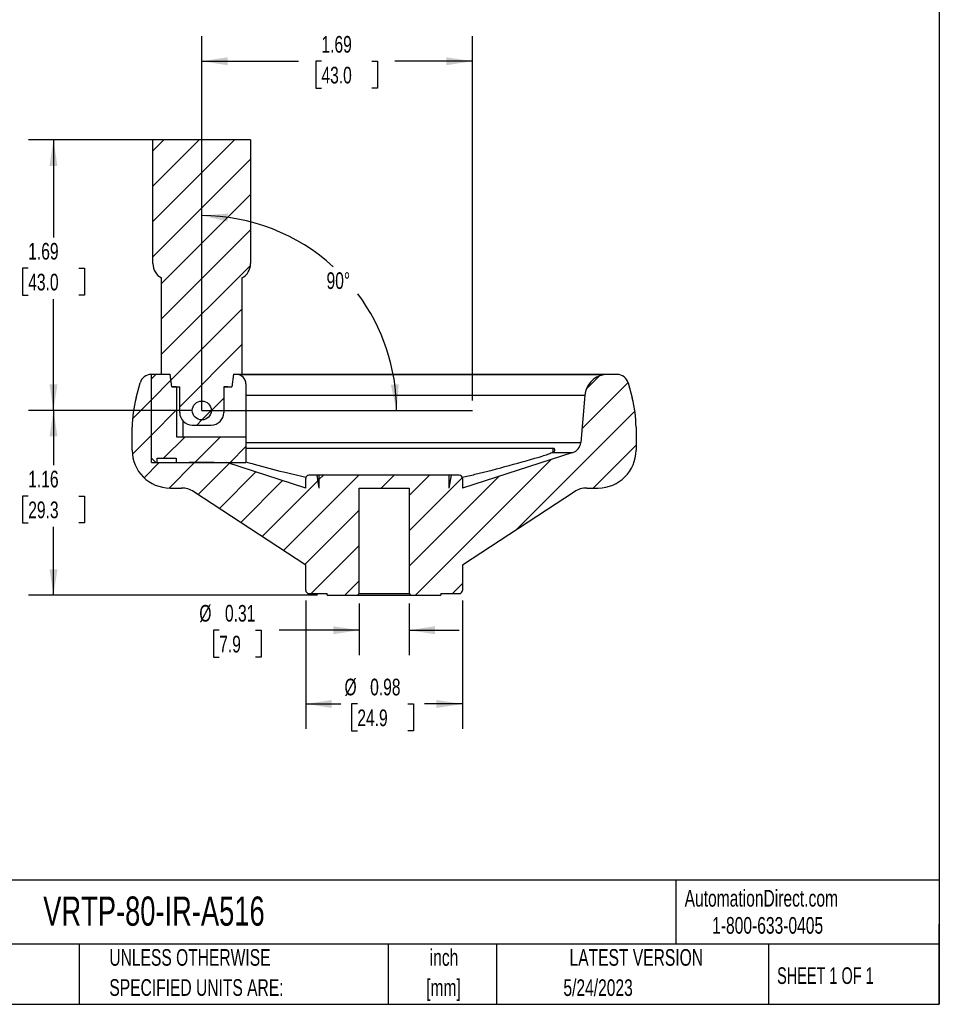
# Model space of a CAD drawing. Header units: inches. Extents: x 0.3 to 13.4, y 0.3 to 10.3.
# Tile 2 of 3: x 7.7 to 13.4, y 0.3 to 6.5. Entities that reach past the tile are written whole.
import ezdxf

# ---------------------------------------------------------------- set-up
doc = ezdxf.new("R2010")
doc.units = ezdxf.units.IN
doc.header["$LTSCALE"] = 1.25
doc.header["$MEASUREMENT"] = 0
doc.layers.add('DIMENSIONS', color=140, linetype='Continuous', lineweight=25)
doc.layers.add('TEXT', color=140, linetype='Continuous', lineweight=25)
doc.styles.add('SLDTEXTSTYLE0', font='TXT', dxfattribs={"width": 0.7})
doc.styles.add('SLDTEXTSTYLE1', font='TXT', dxfattribs={"width": 0.65})
doc.dimstyles.new('SLDDIMSTYLE1', dxfattribs={"dimtxt": 0.106201, "dimasz": 0.1625, "dimexe": 0, "dimexo": 0.0625, "dimgap": 0.02655, "dimtad": 0, "dimtih": 1, "dimtoh": 1, "dimrnd": 1e-09, "dimzin": 12, "dimdsep": 46, "dimtxsty": 'SLDTEXTSTYLE0', "dimsah": 1, "dimcen": 0.09, "dimadec": 0, "dimazin": 3, "dimtfac": 1, "dimtofl": 0, "dimtmove": 0, "dimatfit": 3, "dimfxl": 0, "dimfrac": 2, "dimtolj": 1, "dimtzin": 12, "dimarcsym": 0})
doc.dimstyles.new('SLDDIMSTYLE2', dxfattribs={"dimtxt": 0.106201, "dimasz": 0.1625, "dimexe": 0, "dimexo": 0.0625, "dimgap": 0.02655, "dimtad": 0, "dimtih": 1, "dimtoh": 1, "dimrnd": 1e-09, "dimdsep": 46, "dimtxsty": 'SLDTEXTSTYLE0', "dimsah": 1, "dimcen": 0.09, "dimadec": 0, "dimazin": 2, "dimtfac": 1, "dimtmove": 0, "dimatfit": 0, "dimfxl": 0, "dimfrac": 2, "dimtolj": 1, "dimtzin": 12, "dimarcsym": 0})
doc.dimstyles.new('SLDDIMSTYLE3', dxfattribs={"dimtxt": 0.106201, "dimasz": 0.1625, "dimexe": 0, "dimexo": 0.0625, "dimgap": 0.02655, "dimtad": 0, "dimtih": 1, "dimtoh": 1, "dimrnd": 1e-09, "dimdsep": 46, "dimtxsty": 'SLDTEXTSTYLE0', "dimsah": 1, "dimcen": 0.09, "dimadec": 0, "dimazin": 2, "dimtfac": 1, "dimtofl": 0, "dimtmove": 0, "dimatfit": 3, "dimfxl": 0, "dimfrac": 2, "dimtolj": 1, "dimtzin": 12, "dimarcsym": 0})
doc.dimstyles.new('SLDDIMSTYLE4', dxfattribs={"dimtxt": 0.106201, "dimasz": 0.1625, "dimexe": 0, "dimexo": 0.0625, "dimgap": 0.02655, "dimtad": 0, "dimtih": 1, "dimtoh": 1, "dimdec": 4, "dimlfac": 1.25, "dimzin": 12, "dimdsep": 46, "dimtxsty": 'SLDTEXTSTYLE0', "dimsah": 1, "dimcen": 0.09, "dimadec": 0, "dimazin": 3, "dimtfac": 1, "dimtdec": 0, "dimtofl": 0, "dimtmove": 0, "dimatfit": 3, "dimfxl": 0, "dimfrac": 2, "dimtolj": 1, "dimtzin": 12, "dimarcsym": 0})

# ---------------------------------------------------------------- blocks, each defined once
blk = doc.blocks.new('SW_NOTE_0_1')
at = {"layer": 'TEXT', "color": 0, "char_height": 0.10417, "attachment_point": 2, "style": 'SLDTEXTSTYLE0'}
for s, insert in [('inch', (0.1563, 0.1343)), ('[mm]', (0.1528, -0.0538))]:
    blk.add_mtext(s, dxfattribs=dict(at, insert=insert))
blk = doc.blocks.new('SW_NOTE_0_2')
at = {"layer": 'TEXT', "color": 0, "char_height": 0.104167, "attachment_point": 1, "style": 'SLDTEXTSTYLE0'}
for s, insert in [('UNLESS OTHERWISE', (0, 0.1343)), ('SPECIFIED UNITS ARE:', (0, -0.0538))]:
    blk.add_mtext(s, dxfattribs=dict(at, insert=insert))
blk = doc.blocks.new('_D_8')
at = {"layer": 'DIMENSIONS'}
for start, end in [(47.52018, 90), (0, 36.79222)]:
    blk.add_arc((8.8263, 4.0253), 1.2178, start, end, dxfattribs=at)
for points in [[(8.8263, 5.2431), (8.9867, 5.2073), (8.9901, 5.2572)], [(10.0441, 4.0253), (10.0582, 4.1891), (10.0084, 4.1857)]]:
    blk.add_solid(points, dxfattribs=at)
at = {"layer": 'DIMENSIONS', "insert": (9.6063, 4.8889), "char_height": 0.10417, "attachment_point": 1, "style": 'SLDTEXTSTYLE0'}
blk.add_mtext('90°', dxfattribs=at)
blk = doc.blocks.new('_D_9')
at = {"layer": 'DIMENSIONS'}
for p, q in [((8.7638, 5.7163), (7.7429, 5.7163)), ((7.8991, 5.7163), (7.8991, 5.1071)), ((7.7413, 4.9145), (7.7057, 4.9145)), ((7.7057, 4.9145), (7.7057, 4.7457)), ((8.0569, 4.9145), (8.0926, 4.9145)), ((8.0926, 4.9145), (8.0926, 4.7457)), ((7.7057, 4.7457), (7.7413, 4.7457)), ((8.0926, 4.7457), (8.0569, 4.7457)), ((7.8991, 4.0253), (7.8991, 4.7219)), ((8.7638, 4.0253), (7.7429, 4.0253))]:
    blk.add_line(p, q, dxfattribs=at)
for points in [[(7.8991, 5.7163), (7.8741, 5.5538), (7.9241, 5.5538)], [(7.8991, 4.0253), (7.9241, 4.1878), (7.8741, 4.1878)]]:
    blk.add_solid(points, dxfattribs=at)
at = {"layer": 'DIMENSIONS', "char_height": 0.10417, "attachment_point": 1, "style": 'SLDTEXTSTYLE0'}
for s, insert in [('1.69', (7.7413, 5.0726)), ('43.0', (7.7413, 4.88))]:
    blk.add_mtext(s, dxfattribs=dict(at, insert=insert))
blk = doc.blocks.new('_D_10')
at = {"layer": 'DIMENSIONS'}
for p, q in [((8.8263, 4.0878), (8.8263, 6.3646)), ((10.5179, 4.0878), (10.5179, 6.3646)), ((8.8263, 6.2084), (9.4306, 6.2084)), ((9.5745, 6.2084), (9.5388, 6.2084)), ((9.5388, 6.2084), (9.5388, 6.0396)), ((9.8901, 6.2084), (9.9257, 6.2084)), ((9.9257, 6.2084), (9.9257, 6.0396)), ((10.5179, 6.2084), (10.034, 6.2084)), ((9.5388, 6.0396), (9.5745, 6.0396)), ((9.9257, 6.0396), (9.8901, 6.0396))]:
    blk.add_line(p, q, dxfattribs=at)
for points in [[(8.8263, 6.2084), (8.9888, 6.1834), (8.9888, 6.2334)], [(10.5179, 6.2084), (10.3554, 6.2334), (10.3554, 6.1834)]]:
    blk.add_solid(points, dxfattribs=at)
at = {"layer": 'DIMENSIONS', "char_height": 0.10417, "attachment_point": 1, "style": 'SLDTEXTSTYLE0'}
for s, insert in [('1.69', (9.5745, 6.3664)), ('43.0', (9.5745, 6.1739))]:
    blk.add_mtext(s, dxfattribs=dict(at, insert=insert))
blk = doc.blocks.new('_D_11')
at = {"layer": 'DIMENSIONS'}
for p, q in [((8.7638, 4.0253), (7.7429, 4.0253)), ((7.8991, 4.0253), (7.8991, 3.683)), ((7.7413, 3.4904), (7.7057, 3.4904)), ((7.7057, 3.4904), (7.7057, 3.3217)), ((8.0569, 3.4904), (8.0926, 3.4904)), ((8.0926, 3.4904), (8.0926, 3.3217)), ((7.7057, 3.3217), (7.7413, 3.3217)), ((7.8991, 2.8703), (7.8991, 3.2979)), ((8.0926, 3.3217), (8.0569, 3.3217)), ((9.5488, 2.8703), (7.7429, 2.8703))]:
    blk.add_line(p, q, dxfattribs=at)
for points in [[(7.8991, 4.0253), (7.8741, 3.8628), (7.9241, 3.8628)], [(7.8991, 2.8703), (7.9241, 3.0328), (7.8741, 3.0328)]]:
    blk.add_solid(points, dxfattribs=at)
at = {"layer": 'DIMENSIONS', "char_height": 0.10417, "attachment_point": 1, "style": 'SLDTEXTSTYLE0'}
for s, insert in [('1.16', (7.7413, 3.6485)), ('29.3', (7.7413, 3.4559))]:
    blk.add_mtext(s, dxfattribs=dict(at, insert=insert))
blk = doc.blocks.new('_D_12')
at = {"layer": 'DIMENSIONS'}
for p, q in [((9.8103, 2.8178), (9.8103, 2.495)), ((10.1223, 2.8178), (10.1223, 2.495)), ((8.9354, 2.6513), (8.8997, 2.6513)), ((8.8997, 2.6513), (8.8997, 2.4825)), ((9.1626, 2.6513), (9.1983, 2.6513)), ((9.1983, 2.6513), (9.1983, 2.4825)), ((9.8103, 2.6513), (9.3107, 2.6513)), ((10.1223, 2.6513), (10.4348, 2.6513)), ((8.8997, 2.4825), (8.9354, 2.4825)), ((9.1983, 2.4825), (9.1626, 2.4825))]:
    blk.add_line(p, q, dxfattribs=at)
for points in [[(9.8103, 2.6513), (9.6478, 2.6763), (9.6478, 2.6263)], [(10.1223, 2.6513), (10.2848, 2.6263), (10.2848, 2.6763)]]:
    blk.add_solid(points, dxfattribs=at)
at = {"layer": 'DIMENSIONS', "char_height": 0.10417, "attachment_point": 1, "style": 'SLDTEXTSTYLE0'}
for s, insert in [('%%c', (8.811, 2.8093)), ('0.31', (8.9714, 2.8093)), ('7.9', (8.9354, 2.6167))]:
    blk.add_mtext(s, dxfattribs=dict(at, insert=insert))
blk = doc.blocks.new('_D_13')
at = {"layer": 'DIMENSIONS'}
for p, q in [((9.4763, 2.8378), (9.4763, 2.034)), ((10.4563, 2.8378), (10.4563, 2.034)), ((9.4763, 2.1902), (9.695, 2.1902)), ((9.7989, 2.1902), (9.7633, 2.1902)), ((9.7633, 2.1902), (9.7633, 2.0214)), ((10.1145, 2.1902), (10.1502, 2.1902)), ((10.1502, 2.1902), (10.1502, 2.0214)), ((10.4563, 2.1902), (10.2185, 2.1902)), ((9.7633, 2.0214), (9.7989, 2.0214)), ((10.1502, 2.0214), (10.1145, 2.0214))]:
    blk.add_line(p, q, dxfattribs=at)
for points in [[(9.4763, 2.1902), (9.6388, 2.1652), (9.6388, 2.2152)], [(10.4563, 2.1902), (10.2938, 2.2152), (10.2938, 2.1652)]]:
    blk.add_solid(points, dxfattribs=at)
at = {"layer": 'DIMENSIONS', "char_height": 0.10417, "attachment_point": 1, "style": 'SLDTEXTSTYLE0'}
for s, insert in [('%%c', (9.7187, 2.3483)), ('0.98', (9.8791, 2.3483)), ('24.9', (9.7989, 2.1557))]:
    blk.add_mtext(s, dxfattribs=dict(at, insert=insert))

msp = doc.modelspace()

# ---------------------------------------------------------------- hatches: boundary and pattern name
at = {"layer": 'TEXT'}
h = msp.add_hatch(dxfattribs=at)
h.set_pattern_fill('ANSI31', color=256, scale=1.25, style=0)
edge = h.paths.add_edge_path(flags=0)
edge.add_arc((8.767207, 4.012324), 0.07874, 180, 270)
edge.add_line((8.767207, 3.933584), (8.885317, 3.933584))
edge.add_arc((8.885317, 4.012324), 0.07874, 270, 360)
edge.add_line((8.964057, 4.012324), (8.964057, 4.173251))
edge.add_line((8.964057, 4.173251), (9.01327, 4.173251))
edge.add_line((9.01327, 4.173251), (9.024232, 4.251251))
edge.add_line((9.024232, 4.251251), (9.07764, 4.251251))
edge.add_line((9.07764, 4.251251), (9.07764, 4.853676))
edge.add_arc((9.030081, 4.942983), 0.101181, 298.0368249, 360)
edge.add_line((9.131262, 4.942983), (9.131262, 5.716251))
edge.add_line((9.131262, 5.716251), (8.521262, 5.716251))
edge.add_line((8.521262, 5.716251), (8.521262, 4.942983))
edge.add_arc((8.622443, 4.942983), 0.101181, 180, 241.9631751)
edge.add_line((8.574884, 4.853676), (8.574884, 4.251251))
edge.add_line((8.574884, 4.251251), (8.628292, 4.251251))
edge.add_line((8.628292, 4.251251), (8.639254, 4.173251))
edge.add_line((8.639254, 4.173251), (8.688466, 4.173251))
edge.add_line((8.688466, 4.173251), (8.688466, 4.012324))
edge = h.paths.add_edge_path(flags=0)
edge.add_arc((8.826262, 4.025251), 0.059, 0, 360)
h = msp.add_hatch(dxfattribs=at)
h.set_pattern_fill('ANSI31', color=256, scale=1.25, style=0)
edge = h.paths.add_edge_path(flags=0)
edge.add_line((11.517069, 4.103872), (11.491948, 4.197627))
edge.add_arc((11.423367, 4.179251), 0.071, 15, 90)
edge.add_line((11.423367, 4.250251), (11.348762, 4.250251))
edge.add_line((11.348762, 4.250251), (11.338159, 4.248381))
edge.add_arc((11.362817, 4.108538), 0.142, 100, 175)
edge.add_line((11.221358, 4.120915), (11.195369, 3.823867))
edge.add_arc((11.124639, 3.830055), 0.071, 287.8483229, 355, ccw=False)
edge.add_line((11.146401, 3.762472), (10.456262, 3.540251))
edge.add_line((10.456262, 3.540251), (10.456262, 3.600251))
edge.add_arc((10.436262, 3.600251), 0.02, 0, 90)
edge.add_line((10.436262, 3.620251), (10.385368, 3.620251))
edge.add_line((10.385368, 3.620251), (10.371262, 3.540251))
edge.add_line((10.371262, 3.540251), (10.371262, 3.620251))
edge.add_line((10.371262, 3.620251), (9.561262, 3.620251))
edge.add_line((9.561262, 3.620251), (9.561262, 3.540251))
edge.add_line((9.561262, 3.540251), (9.547156, 3.620251))
edge.add_line((9.547156, 3.620251), (9.496262, 3.620251))
edge.add_arc((9.496262, 3.600251), 0.02, 90, 180)
edge.add_line((9.476262, 3.600251), (9.476262, 3.540251))
edge.add_line((9.476262, 3.540251), (8.982466, 3.699251))
edge.add_line((8.982466, 3.699251), (8.511262, 3.699251))
edge.add_line((8.511262, 3.699251), (8.511262, 4.250251))
edge.add_line((8.511262, 4.250251), (8.509157, 4.250251))
edge.add_arc((8.509157, 4.179251), 0.071, 90, 165)
edge.add_line((8.440576, 4.197627), (8.415454, 4.103872))
edge.add_arc((9.101262, 3.920111), 0.71, 165, 180)
edge.add_line((8.391262, 3.920111), (8.391262, 3.776917))
edge.add_arc((8.627928, 3.776917), 0.236667, 180, 270)
edge.add_line((8.627928, 3.540251), (8.698817, 3.540251))
edge.add_arc((8.698817, 3.398251), 0.142, 56.7165993, 90, ccw=False)
edge.add_line((8.776744, 3.516958), (9.476262, 3.057751))
edge.add_line((9.476262, 3.057751), (9.476262, 2.900251))
edge.add_arc((9.496262, 2.900251), 0.02, 180, 270)
edge.add_line((9.496262, 2.880251), (9.611262, 2.880251))
edge.add_line((9.611262, 2.880251), (9.611262, 2.870251))
edge.add_line((9.611262, 2.870251), (9.800262, 2.870251))
edge.add_line((9.800262, 2.870251), (9.810262, 2.880251))
edge.add_line((9.810262, 2.880251), (9.810262, 3.540251))
edge.add_line((9.810262, 3.540251), (10.122262, 3.540251))
edge.add_line((10.122262, 3.540251), (10.122262, 2.880251))
edge.add_line((10.122262, 2.880251), (10.132262, 2.870251))
edge.add_line((10.132262, 2.870251), (10.321262, 2.870251))
edge.add_line((10.321262, 2.870251), (10.321262, 2.880251))
edge.add_line((10.321262, 2.880251), (10.436262, 2.880251))
edge.add_arc((10.436262, 2.900251), 0.02, 270, 360)
edge.add_line((10.456262, 2.900251), (10.456262, 3.057751))
edge.add_line((10.456262, 3.057751), (11.155779, 3.516958))
edge.add_arc((11.233706, 3.398251), 0.142, 90, 123.2834007, ccw=False)
edge.add_line((11.233706, 3.540251), (11.304595, 3.540251))
edge.add_arc((11.304595, 3.776917), 0.236667, 270, 360)
edge.add_line((11.541262, 3.776917), (11.541262, 3.920111))
edge.add_arc((10.831262, 3.920111), 0.71, 0, 15)
h = msp.add_hatch(dxfattribs=at)
h.set_pattern_fill('ANSI31', color=256, scale=1.25, style=0)
h.paths.add_polyline_path([(8.511262, 3.72781), (8.538821, 3.700251), (8.547207, 3.700251), (8.547207, 3.72781), (8.606262, 3.729027), (8.665317, 3.72781), (8.665317, 3.700251), (8.747762, 3.700251), (8.904762, 3.700251), (9.102262, 3.700251), (9.102262, 3.860251), (8.669262, 3.860251), (8.669262, 4.172692), (8.639254, 4.172692), (8.628354, 4.250251), (8.538821, 4.250251), (8.511262, 4.222692)], flags=0)
h = msp.add_hatch(dxfattribs=at)
h.set_pattern_fill('ANSI31', color=256, scale=1.25, style=0)
edge = h.paths.add_edge_path(flags=0)
edge.add_arc((8.826262, 4.025251), 0.059055, 0, 360)

# ---------------------------------------------------------------- linework, layer by layer
for p, q in [((8.521262, 4.942983), (8.521262, 5.716251)), ((9.131262, 5.716251), (8.521262, 5.716251)), ((9.131262, 5.716251), (9.131262, 4.942983)), ((8.574884, 4.251251), (8.574884, 4.853676)), ((9.07764, 4.853676), (9.07764, 4.251251)), ((8.511262, 4.250251), (8.509157, 4.250251)), ((8.511262, 4.222692), (8.538821, 4.250251)), ((8.511262, 3.699251), (8.511262, 4.250251)), ((8.538821, 4.250251), (8.511262, 4.250251)), ((8.628354, 4.250251), (8.538821, 4.250251)), ((8.574884, 4.251251), (8.628292, 4.251251)), ((8.639254, 4.173251), (8.628292, 4.251251)), ((8.639254, 4.172692), (8.628354, 4.250251)), ((8.628432, 4.250251), (8.628354, 4.250251)), ((9.024232, 4.251251), (9.01327, 4.173251)), ((9.043262, 4.250251), (9.024091, 4.250251)), ((9.024232, 4.251251), (9.07764, 4.251251)), ((11.348762, 4.250251), (9.043262, 4.250251)), ((11.338159, 4.248381), (9.057996, 4.248381)), ((11.348762, 4.250251), (11.338159, 4.248381)), ((11.423367, 4.250251), (11.348762, 4.250251)), ((8.415454, 4.103872), (8.440576, 4.197627)), ((8.511262, 3.72781), (8.511262, 4.222692)), ((9.102262, 4.191251), (9.102262, 3.860251)), ((11.491948, 4.197627), (11.517069, 4.103872)), ((8.639254, 4.173251), (8.688466, 4.173251)), ((8.669262, 4.172692), (8.639254, 4.172692)), ((8.669262, 4.172692), (8.669262, 3.860251)), ((8.669262, 4.172692), (8.688466, 4.172692)), ((8.688466, 4.012324), (8.688466, 4.173251)), ((8.964057, 4.173251), (9.01327, 4.173251)), ((8.964057, 4.173251), (8.964057, 4.012324)), ((8.988791, 4.172692), (8.964057, 4.172692)), ((8.98888, 4.173251), (8.988791, 4.172692)), ((9.102262, 4.120915), (11.221358, 4.120915)), ((11.221358, 4.120915), (11.195369, 3.823867)), ((8.708632, 3.959703), (8.708632, 3.860251)), ((8.391262, 3.776917), (8.391262, 3.920111)), ((8.767207, 3.933584), (8.885317, 3.933584)), ((11.541262, 3.920111), (11.541262, 3.776917)), ((8.669262, 3.860251), (9.102262, 3.860251)), ((9.102262, 3.860251), (9.102262, 3.700251)), ((9.102262, 3.823867), (11.195369, 3.823867)), ((9.102262, 3.790066), (11.022525, 3.790066)), ((11.146401, 3.762472), (10.456262, 3.540251)), ((11.020124, 3.762472), (11.146401, 3.762472)), ((11.022525, 3.764321), (11.022525, 3.790066)), ((8.538821, 3.700251), (8.511262, 3.72781)), ((8.511262, 3.699251), (8.982466, 3.699251)), ((8.538821, 3.700251), (8.547207, 3.700251)), ((8.547207, 3.72781), (8.606262, 3.729027)), ((8.547207, 3.700251), (8.547207, 3.72781)), ((8.547207, 3.72781), (8.665317, 3.72781)), ((8.547207, 3.700251), (8.665317, 3.700251)), ((8.606262, 3.729027), (8.665317, 3.72781)), ((8.665317, 3.72781), (8.665317, 3.700251)), ((8.665317, 3.700251), (8.747762, 3.700251)), ((8.904762, 3.700251), (8.747762, 3.700251)), ((8.904762, 3.700251), (9.102262, 3.700251)), ((9.476262, 3.540251), (8.982466, 3.699251)), ((8.982466, 3.699251), (9.015284, 3.699251)), ((9.015284, 3.699251), (9.012532, 3.700251)), ((9.476262, 3.540251), (9.476262, 3.600251)), ((9.547156, 3.620251), (9.496262, 3.620251)), ((9.561262, 3.540251), (9.547156, 3.620251)), ((9.561262, 3.620251), (9.547156, 3.620251)), ((9.561262, 3.540251), (9.561262, 3.620251)), ((10.371262, 3.620251), (9.561262, 3.620251)), ((10.371262, 3.620251), (10.371262, 3.540251)), ((10.385368, 3.620251), (10.371262, 3.540251)), ((10.385368, 3.620251), (10.371262, 3.620251)), ((10.436262, 3.620251), (10.385368, 3.620251)), ((10.456262, 3.600251), (10.456262, 3.540251)), ((8.627928, 3.540251), (8.698817, 3.540251)), ((9.476262, 3.057751), (8.776744, 3.516958)), ((9.810262, 3.540251), (10.122262, 3.540251)), ((9.810262, 2.880251), (9.810262, 3.540251)), ((10.122262, 3.540251), (10.122262, 2.880251)), ((11.155779, 3.516958), (10.456262, 3.057751)), ((11.233706, 3.540251), (11.304595, 3.540251)), ((9.476262, 2.900251), (9.476262, 3.057751)), ((10.456262, 3.057751), (10.456262, 2.900251)), ((9.496262, 2.880251), (9.611262, 2.880251)), ((9.611262, 2.870251), (9.611262, 2.880251)), ((9.611262, 2.870251), (9.800262, 2.870251)), ((9.800262, 2.870251), (9.810262, 2.880251)), ((9.800262, 2.870251), (10.132262, 2.870251)), ((9.810262, 2.880251), (10.122262, 2.880251)), ((10.122262, 2.880251), (10.132262, 2.870251)), ((10.132262, 2.870251), (10.321262, 2.870251)), ((10.321262, 2.880251), (10.436262, 2.880251)), ((10.321262, 2.880251), (10.321262, 2.870251))]:
    msp.add_line(p, q)
for radius in [0.059055, 0.059]:
    msp.add_circle((8.826262, 4.025251), radius)
for centre, radius, start, end in [((8.622443, 4.942983), 0.101181, 180, 241.9631751), ((9.030081, 4.942983), 0.101181, 298.0368249, 0), ((8.509157, 4.179251), 0.071, 90, 165), ((9.043262, 4.191251), 0.059, 0, 90), ((11.362817, 4.108538), 0.142, 100, 175), ((11.423367, 4.179251), 0.071, 15, 90), ((9.101262, 3.920111), 0.71, 165, 180), ((10.831262, 3.920111), 0.71, 0, 15), ((8.767207, 4.012324), 0.07874, 180, 270), ((8.885317, 4.012324), 0.07874, 270, 0), ((11.124639, 3.830055), 0.071, 287.8483229, 355), ((8.627928, 3.776917), 0.236667, 180, 270), ((11.304595, 3.776917), 0.236667, 270, 0), ((9.496262, 3.600251), 0.02, 90, 180), ((10.436262, 3.600251), 0.02, 0, 90), ((8.698817, 3.398251), 0.142, 56.7165993, 90), ((11.233706, 3.398251), 0.142, 90, 123.2834007), ((9.496262, 2.900251), 0.02, 180, 270), ((10.436262, 2.900251), 0.02, 270, 0)]:
    msp.add_arc(centre, radius, start, end)
for points, knots in [([(11.020124, 3.762472), (11.016894, 3.760837), (11.013146, 3.759133), (11.004677, 3.755585), (10.99991, 3.753729), (10.989867, 3.75006), (10.984494, 3.74821), (10.973314, 3.744581), (10.967605, 3.742832), (10.961772, 3.741153)], [0, 0, 0, 0, 0.25, 0.25, 0.5, 0.5, 0.75, 0.75, 1, 1, 1, 1]), ([(11.022525, 3.790066), (11.024258, 3.790066), (11.025726, 3.789703), (11.028185, 3.788388), (11.02918, 3.787427), (11.031408, 3.784064), (11.031968, 3.781167), (11.031459, 3.775277), (11.030405, 3.772304), (11.026585, 3.766822), (11.023819, 3.764343), (11.020124, 3.762472)], [0, 0, 0, 0, 0.125, 0.125, 0.25, 0.25, 0.5, 0.5, 0.75, 0.75, 1, 1, 1, 1]), ([(9.102262, 3.703966), (9.119476, 3.699078), (9.197727, 3.676858), (9.322602, 3.643418), (9.431179, 3.618725), (9.477882, 3.608105)], [0, 0, 0, 0, 0.13846468, 0.62942509, 1, 1, 1, 1]), ([(10.454585, 3.607979), (10.48113, 3.613916), (10.579704, 3.635965), (10.74877, 3.680663), (10.890769, 3.720989), (10.961772, 3.741153)], [0, 0, 0, 0, 0.15558722, 0.57777441, 1, 1, 1, 1])]:
    msp.add_open_spline(points, degree=3, knots=knots)
for p, q in [((13.4375, 10.3125), (13.4375, 0.3125)), ((8.826262, 4.025251), (8.826262, 5.716251)), ((8.826262, 4.025251), (10.517899, 4.025251)), ((13.4375, 1.088883), (0.3125, 1.088883)), ((11.790127, 1.088883), (11.790127, 0.6875)), ((13.4375, 0.3125), (13.4375, 0.8125)), ((13.4375, 0.6875), (0.3125, 0.6875)), ((8.060048, 0.6875), (8.060048, 0.3125)), ((9.991354, 0.6875), (9.991354, 0.3125)), ((10.669887, 0.6875), (10.669887, 0.3125)), ((12.369525, 0.6875), (12.369525, 0.3125)), ((0.3125, 0.3125), (13.4375, 0.3125))]:
    msp.add_line(p, q, dxfattribs=at)

# ---------------------------------------------------------------- block references
for name, p in [('SW_NOTE_0_2', (8.248421, 0.523399)), ('SW_NOTE_0_1', (10.184498, 0.523266))]:
    msp.add_blockref(name, p, dxfattribs=at)

# ---------------------------------------------------------------- texts
for s, insert, char_height, attachment_point, style in [('VRTP-80-IR-A516', (7.835026, 0.986478), 0.18229167, 1, 'SLDTEXTSTYLE0'), ('AutomationDirect.com', (11.845224, 1.027388), 0.10416667, 1, 'SLDTEXTSTYLE0'), ('1-800-633-0405', (12.017302, 0.858121), 0.10416667, 1, 'SLDTEXTSTYLE0'), ('LATEST VERSION', (11.54292, 0.657677), 0.10416667, 2, 'SLDTEXTSTYLE0'), ('SHEET 1 OF 1', (12.423292, 0.543873), 0.10416667, 1, 'SLDTEXTSTYLE1'), ('5/24/2023', (11.304207, 0.468875), 0.1041667, 2, 'SLDTEXTSTYLE0')]:
    msp.add_mtext(s, dxfattribs=dict(at, insert=insert, char_height=char_height, attachment_point=attachment_point, style=style))

# ---------------------------------------------------------------- dimensions: what is measured, and where the dimension line sits
at = {"layer": 'DIMENSIONS'}
dim = msp.add_linear_dim(base=(10.517899, 6.208377), p1=(8.826262, 4.025251), p2=(10.517899, 4.025251), dimstyle='SLDDIMSTYLE1', dxfattribs=at)
dim.commit()
dim.dimension.update_dxf_attribs({"geometry": '_D_10', "text_midpoint": (9.732271, 6.208377), "dimtype": 160})
for base, p1, p2, picture, middle in [((7.899117, 5.716251), (8.826262, 4.025251), (8.826262, 5.716251), '_D_9', (7.899117, 4.914507)), ((7.8991169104, 2.8702506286), (8.8262616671, 4.0252506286), (9.6112616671, 2.8702506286), '_D_11', (7.8991169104, 3.4904418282))]:
    dim = msp.add_linear_dim(base=base, p1=p1, p2=p2, angle=90, dimstyle='SLDDIMSTYLE1', dxfattribs=at)
    dim.commit()
    dim.dimension.update_dxf_attribs({"geometry": picture, "text_midpoint": middle, "dimtype": 160})
dim = msp.add_angular_dim_2l(base=(9.981836, 4.409572), line1=((10.517899, 4.025251), (8.826262, 4.025251)), line2=((8.826262, 5.716251), (8.826262, 4.025251)), dimstyle='SLDDIMSTYLE4', dxfattribs=at)
dim.commit()
dim.dimension.update_dxf_attribs({"geometry": '_D_8', "text_midpoint": (9.732271, 4.839008), "dimtype": 162})
for base, p1, p2, dimstyle, picture, middle in [((10.456262, 2.190209), (9.476262, 2.900251), (10.456262, 2.900251), 'SLDDIMSTYLE3', '_D_13', (9.956717, 2.190209)), ((10.122262, 2.651254), (9.810262, 2.880251), (10.122262, 2.880251), 'SLDDIMSTYLE2', '_D_12', (9.048976, 2.651254))]:
    dim = msp.add_linear_dim(base=base, p1=p1, p2=p2, text='%%c<>', dimstyle=dimstyle, dxfattribs=at)
    dim.commit()
    dim.dimension.update_dxf_attribs({"geometry": picture, "text_midpoint": middle, "dimtype": 160})

doc.saveas('drawing.dxf')
